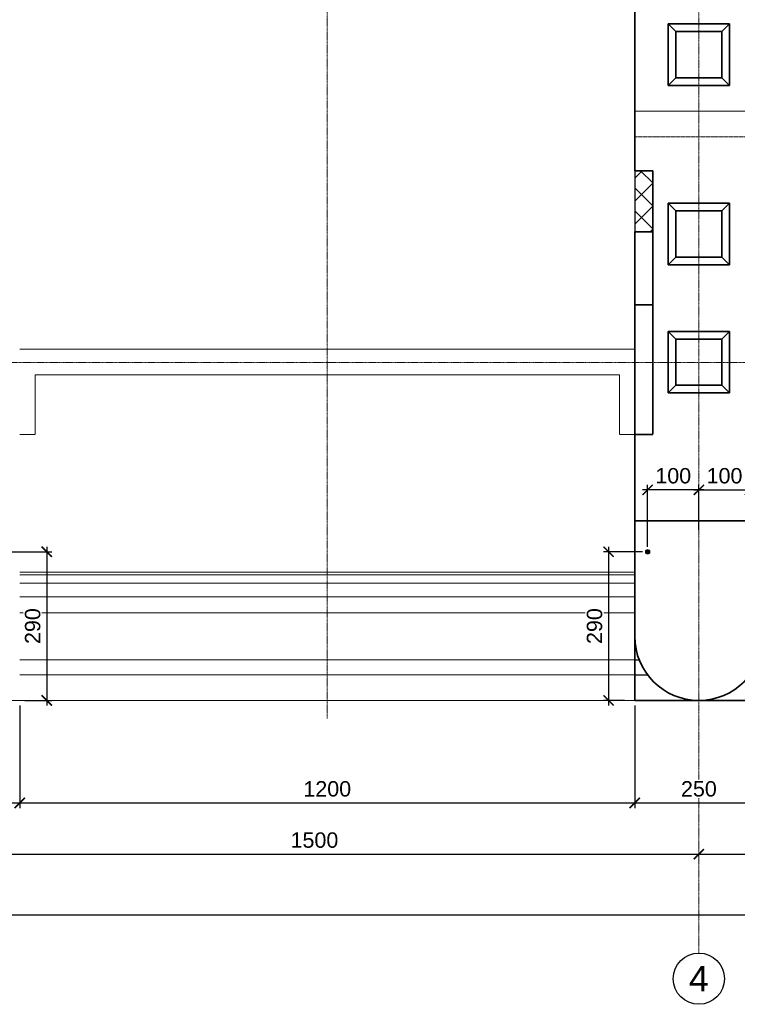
# Model space of a CAD drawing. Header units: millimetres. Extents: x 95890 to 282331, y -102171 to 66892.
# Tile 17 of 20: x 139555 to 153555, y 27175 to 46386. Entities that reach past the tile are written whole.
import ezdxf

# ---------------------------------------------------------------- set-up
doc = ezdxf.new("R2010")
doc.units = ezdxf.units.MM
doc.header["$PDMODE"] = 33
doc.header["$PDSIZE"] = 10
for name, pattern in [('( Hidden )', [0.375, 0.25, -0.125]), ('ACAD_ISO02W100', [15, 12, -3]), ('HIDDEN', [9.525, 6.35, -3.175]), ('осевая', [50.8, 31.75, -6.35, 6.35, -6.35])]:
    doc.linetypes.add(name, pattern=pattern)
for name, color, linetype, lineweight in [('Dim', 7, 'Continuous', 25), ('Бетон', 7, 'Continuous', 50), ('БЕТОН _50', 2, 'Continuous', 50), ('Бетон_25', 2, 'Continuous', 25), ('бетон_35', 2, 'Continuous', 35), ('Блоки', 4, 'ACAD_ISO02W100', 35), ('выданая позиция', 151, '( Hidden )', 20), ('ГТО-2_Размеры', 7, 'Continuous', 15), ('Отдел_Заглавные надписи', 7, 'Continuous', 30)]:
    doc.layers.add(name, color=color, linetype=linetype, lineweight=lineweight)
for name, color, linetype in [('ГП_Штриховки', 7, 'Continuous'), ('Оси', 1, 'осевая'), ('Штриховка', 254, 'Continuous')]:
    doc.layers.add(name, color=color, linetype=linetype)
doc.styles.add('arial', font='arial.ttf')
doc.styles.add('Рогун1', font='arial.ttf')
doc.dimstyles.new('100 мм', dxfattribs={"dimscale": 100, "dimtxt": 3, "dimasz": 2, "dimexe": 1, "dimexo": 1, "dimgap": 1.2, "dimtad": 1, "dimdec": 1, "dimlfac": 0.1, "dimrnd": 0.0001, "dimtxsty": 'Рогун1', "dimblk": 'ARCHTICK', "dimcen": 2.5, "dimdle": 1, "dimaunit": 1, "dimadec": 1, "dimazin": 0, "dimtfac": 1, "dimtdec": 1, "dimtmove": 1, "dimatfit": 3, "dimldrblk": 'ARCHTICK', "dimfxl": 1, "dimtfill": 1, "dimarcsym": 0})

# ---------------------------------------------------------------- blocks, each defined once
blk = doc.blocks.new('_ArchTick')
at = {"color": 0, "linetype": 'ByBlock', "const_width": 0.15}
blk.add_lwpolyline([(-0.5, -0.5), (0.5, 0.5)], dxfattribs=at)
blk = doc.blocks.new('*D47')
at = {"layer": 'Defpoints', "color": 0, "transparency": 16777216}
for p in [(137805, 30104), (152805, 30104), (152805, 30104)]:
    blk.add_point(p, dxfattribs=at)
at = {"layer": 'ГТО-2_Размеры', "color": 0, "lineweight": -2, "transparency": 16777216}
blk.add_line((137705, 30104), (152905, 30104), dxfattribs=at)
at = {"layer": 'ГТО-2_Размеры', "color": 0, "lineweight": -2, "transparency": 16777216, "xscale": 200, "yscale": 200, "zscale": 200, "rotation": 180}
blk.add_blockref('_ArchTick', (137805, 30104), dxfattribs=at)
at = {"layer": 'ГТО-2_Размеры', "color": 0, "lineweight": -2, "transparency": 16777216, "xscale": 200, "yscale": 200, "zscale": 200}
blk.add_blockref('_ArchTick', (152805, 30104), dxfattribs=at)
at = {"layer": 'ГТО-2_Размеры', "color": 0, "transparency": 16777216, "insert": (145305, 30377), "char_height": 300, "attachment_point": 5, "style": 'Рогун1', "bg_fill": 3, "box_fill_scale": 1.1, "bg_fill_color": 256, "bg_fill_true_color": 13158600, "bg_fill_transparency": 0}
blk.add_mtext('1500', dxfattribs=at)
blk = doc.blocks.new('*D48')
at = {"layer": 'Defpoints', "color": 0, "transparency": 16777216}
for p in [(167805, 30538), (152805, 30104), (167805, 30104)]:
    blk.add_point(p, dxfattribs=at)
at = {"layer": 'ГТО-2_Размеры', "color": 0, "lineweight": -2, "transparency": 16777216}
for p, q in [((167805, 30438), (167805, 30004)), ((152705, 30104), (167905, 30104))]:
    blk.add_line(p, q, dxfattribs=at)
at = {"layer": 'ГТО-2_Размеры', "color": 0, "lineweight": -2, "transparency": 16777216, "xscale": 200, "yscale": 200, "zscale": 200, "rotation": 180}
blk.add_blockref('_ArchTick', (152805, 30104), dxfattribs=at)
at = {"layer": 'ГТО-2_Размеры', "color": 0, "lineweight": -2, "transparency": 16777216, "xscale": 200, "yscale": 200, "zscale": 200}
blk.add_blockref('_ArchTick', (167805, 30104), dxfattribs=at)
at = {"layer": 'ГТО-2_Размеры', "color": 0, "transparency": 16777216, "insert": (160305, 30377), "char_height": 300, "attachment_point": 5, "style": 'Рогун1', "bg_fill": 3, "box_fill_scale": 1.1, "bg_fill_color": 256, "bg_fill_true_color": 13158600, "bg_fill_transparency": 0}
blk.add_mtext('1500', dxfattribs=at)
blk = doc.blocks.new('*D49')
at = {"layer": 'Defpoints', "color": 0, "transparency": 16777216}
for p in [(107805, 29340), (167805, 29047), (167805, 28919)]:
    blk.add_point(p, dxfattribs=at)
at = {"layer": 'ГТО-2_Размеры', "color": 0, "lineweight": -2, "transparency": 16777216}
for p, q in [((107805, 29240), (107805, 28819)), ((107705, 28919), (167905, 28919)), ((167805, 28947), (167805, 28819))]:
    blk.add_line(p, q, dxfattribs=at)
at = {"layer": 'ГТО-2_Размеры', "color": 0, "lineweight": -2, "transparency": 16777216, "xscale": 200, "yscale": 200, "zscale": 200, "rotation": 180}
blk.add_blockref('_ArchTick', (107805, 28919), dxfattribs=at)
at = {"layer": 'ГТО-2_Размеры', "color": 0, "lineweight": -2, "transparency": 16777216, "xscale": 200, "yscale": 200, "zscale": 200}
blk.add_blockref('_ArchTick', (167805, 28919), dxfattribs=at)
at = {"layer": 'ГТО-2_Размеры', "color": 0, "transparency": 16777216, "insert": (137805, 29192), "char_height": 300, "attachment_point": 5, "style": 'Рогун1', "bg_fill": 3, "box_fill_scale": 1.1, "bg_fill_color": 256, "bg_fill_true_color": 13158600, "bg_fill_transparency": 0}
blk.add_mtext('6000', dxfattribs=at)
blk = doc.blocks.new('*D55')
at = {"layer": 'Defpoints', "color": 0, "transparency": 16777216}
for p in [(136055, 33104), (139555, 33104), (139555, 31104)]:
    blk.add_point(p, dxfattribs=at)
at = {"layer": 'ГТО-2_Размеры', "color": 0, "lineweight": -2, "transparency": 16777216}
for p, q in [((136055, 33004), (136055, 31004)), ((139555, 33004), (139555, 31004)), ((135955, 31104), (139655, 31104))]:
    blk.add_line(p, q, dxfattribs=at)
at = {"layer": 'ГТО-2_Размеры', "color": 0, "lineweight": -2, "transparency": 16777216, "xscale": 200, "yscale": 200, "zscale": 200, "rotation": 180}
blk.add_blockref('_ArchTick', (136055, 31104), dxfattribs=at)
at = {"layer": 'ГТО-2_Размеры', "color": 0, "lineweight": -2, "transparency": 16777216, "xscale": 200, "yscale": 200, "zscale": 200}
blk.add_blockref('_ArchTick', (139555, 31104), dxfattribs=at)
at = {"layer": 'ГТО-2_Размеры', "color": 0, "transparency": 16777216, "insert": (137805, 31377), "char_height": 300, "attachment_point": 5, "style": 'Рогун1', "bg_fill": 3, "box_fill_scale": 1.1, "bg_fill_color": 256, "bg_fill_true_color": 13158600, "bg_fill_transparency": 0}
blk.add_mtext('350', dxfattribs=at)
blk = doc.blocks.new('*D57')
at = {"layer": 'Defpoints', "color": 0, "transparency": 16777216}
for p in [(139555, 33104), (151555, 33104), (151555, 31104)]:
    blk.add_point(p, dxfattribs=at)
at = {"layer": 'ГТО-2_Размеры', "color": 0, "lineweight": -2, "transparency": 16777216}
for p, q in [((139555, 33004), (139555, 31004)), ((151555, 33004), (151555, 31004)), ((139455, 31104), (151655, 31104))]:
    blk.add_line(p, q, dxfattribs=at)
at = {"layer": 'ГТО-2_Размеры', "color": 0, "lineweight": -2, "transparency": 16777216, "xscale": 200, "yscale": 200, "zscale": 200, "rotation": 180}
blk.add_blockref('_ArchTick', (139555, 31104), dxfattribs=at)
at = {"layer": 'ГТО-2_Размеры', "color": 0, "lineweight": -2, "transparency": 16777216, "xscale": 200, "yscale": 200, "zscale": 200}
blk.add_blockref('_ArchTick', (151555, 31104), dxfattribs=at)
at = {"layer": 'ГТО-2_Размеры', "color": 0, "transparency": 16777216, "insert": (145555, 31377), "char_height": 300, "attachment_point": 5, "style": 'Рогун1', "bg_fill": 3, "box_fill_scale": 1.1, "bg_fill_color": 256, "bg_fill_true_color": 13158600, "bg_fill_transparency": 0}
blk.add_mtext('1200', dxfattribs=at)
blk = doc.blocks.new('*D63')
at = {"layer": 'Defpoints', "color": 0, "transparency": 16777216}
for p in [(151555, 33104), (154055, 33104), (154055, 31104)]:
    blk.add_point(p, dxfattribs=at)
at = {"layer": 'ГТО-2_Размеры', "color": 0, "lineweight": -2, "transparency": 16777216}
for p, q in [((151555, 33004), (151555, 31004)), ((154055, 33004), (154055, 31004)), ((151455, 31104), (154155, 31104))]:
    blk.add_line(p, q, dxfattribs=at)
at = {"layer": 'ГТО-2_Размеры', "color": 0, "lineweight": -2, "transparency": 16777216, "xscale": 200, "yscale": 200, "zscale": 200, "rotation": 180}
blk.add_blockref('_ArchTick', (151555, 31104), dxfattribs=at)
at = {"layer": 'ГТО-2_Размеры', "color": 0, "lineweight": -2, "transparency": 16777216, "xscale": 200, "yscale": 200, "zscale": 200}
blk.add_blockref('_ArchTick', (154055, 31104), dxfattribs=at)
at = {"layer": 'ГТО-2_Размеры', "color": 0, "transparency": 16777216, "insert": (152805, 31377), "char_height": 300, "attachment_point": 5, "style": 'Рогун1', "bg_fill": 3, "box_fill_scale": 1.1, "bg_fill_color": 256, "bg_fill_true_color": 13158600, "bg_fill_transparency": 0}
blk.add_mtext('250', dxfattribs=at)
blk = doc.blocks.new('Гробик')
at = {"layer": 'Блоки', "linetype": 'Continuous', "ltscale": 20}
for points in [[(112968, 50298), (112968, 49098)], [(114168, 50298), (112968, 50298)], [(113118, 50148), (113118, 49248)], [(114018, 50148), (113118, 50148)], [(114018, 49248), (114018, 50148)], [(114168, 49098), (114168, 50298)], [(113118, 49248), (114018, 49248)], [(112968, 49098), (114168, 49098)]]:
    blk.add_lwpolyline(points, dxfattribs=at)
at = {"layer": 'Блоки', "linetype": 'Continuous', "lineweight": 20, "ltscale": 20}
for points in [[(112968, 50298), (113118, 50148)], [(114168, 50298), (114018, 50148)], [(112968, 49098), (113118, 49248)], [(114168, 49098), (114018, 49248)]]:
    blk.add_lwpolyline(points, dxfattribs=at)
blk = doc.blocks.new('*D266')
at = {"layer": 'Defpoints', "color": 0, "transparency": 16777216}
for p in [(139305, 36004), (139555, 33104), (140083, 33104)]:
    blk.add_point(p, dxfattribs=at)
at = {"layer": 'ГТО-2_Размеры', "color": 0, "lineweight": -2, "transparency": 16777216}
for p, q in [((139405, 36004), (140183, 36004)), ((140083, 36104), (140083, 33004)), ((139655, 33104), (140183, 33104))]:
    blk.add_line(p, q, dxfattribs=at)
at = {"layer": 'ГТО-2_Размеры', "color": 0, "lineweight": -2, "transparency": 16777216, "xscale": 200, "yscale": 200, "zscale": 200}
for p, rotation in [((140083, 36004), 90), ((140083, 33104), 270)]:
    blk.add_blockref('_ArchTick', p, dxfattribs=dict(at, rotation=rotation))
at = {"layer": 'ГТО-2_Размеры', "color": 0, "transparency": 16777216, "insert": (139809, 34554), "char_height": 300, "attachment_point": 5, "rotation": 90, "style": 'Рогун1', "bg_fill": 3, "box_fill_scale": 1.1, "bg_fill_color": 256, "bg_fill_true_color": 13158600, "bg_fill_transparency": 0}
blk.add_mtext('290', dxfattribs=at)
blk = doc.blocks.new('*D267')
at = {"layer": 'Defpoints', "color": 0, "transparency": 16777216}
for p in [(151805, 36004), (151043, 33104), (151455, 33104)]:
    blk.add_point(p, dxfattribs=at)
at = {"layer": 'ГТО-2_Размеры', "color": 0, "lineweight": -2, "transparency": 16777216}
for p, q in [((151705, 36004), (150943, 36004)), ((151043, 36104), (151043, 33004)), ((151355, 33104), (150943, 33104))]:
    blk.add_line(p, q, dxfattribs=at)
at = {"layer": 'ГТО-2_Размеры', "color": 0, "lineweight": -2, "transparency": 16777216, "xscale": 200, "yscale": 200, "zscale": 200}
for p, rotation in [((151043, 36004), 90), ((151043, 33104), 270)]:
    blk.add_blockref('_ArchTick', p, dxfattribs=dict(at, rotation=rotation))
at = {"layer": 'ГТО-2_Размеры', "color": 0, "transparency": 16777216, "insert": (150770, 34554), "char_height": 300, "attachment_point": 5, "rotation": 90, "style": 'Рогун1', "bg_fill": 3, "box_fill_scale": 1.1, "bg_fill_color": 256, "bg_fill_true_color": 13158600, "bg_fill_transparency": 0}
blk.add_mtext('290', dxfattribs=at)
blk = doc.blocks.new('*D269')
at = {"layer": 'Defpoints', "color": 0, "transparency": 16777216}
for p in [(153805, 37212), (152805, 36914), (153805, 36004)]:
    blk.add_point(p, dxfattribs=at)
at = {"layer": 'ГТО-2_Размеры', "color": 0, "lineweight": -2, "transparency": 16777216}
for p, q in [((152805, 37014), (152805, 37312)), ((153805, 36104), (153805, 37312)), ((152705, 37212), (153905, 37212))]:
    blk.add_line(p, q, dxfattribs=at)
at = {"layer": 'ГТО-2_Размеры', "color": 0, "transparency": 16777216, "insert": (153305, 37486), "char_height": 300, "attachment_point": 5, "style": 'Рогун1', "bg_fill": 3, "box_fill_scale": 1.1, "bg_fill_color": 256, "bg_fill_true_color": 13158600, "bg_fill_transparency": 0}
blk.add_mtext('100', dxfattribs=at)
at = {"layer": 'ГТО-2_Размеры', "color": 0, "lineweight": -2, "transparency": 16777216, "xscale": 200, "yscale": 200, "zscale": 200, "rotation": 180}
blk.add_blockref('_ArchTick', (152805, 37212), dxfattribs=at)
at = {"layer": 'ГТО-2_Размеры', "color": 0, "lineweight": -2, "transparency": 16777216, "xscale": 200, "yscale": 200, "zscale": 200}
blk.add_blockref('_ArchTick', (153805, 37212), dxfattribs=at)
blk = doc.blocks.new('*D270')
at = {"layer": 'Defpoints', "color": 0, "transparency": 16777216}
for p in [(151805, 37212), (152805, 36330), (151805, 36004)]:
    blk.add_point(p, dxfattribs=at)
at = {"layer": 'ГТО-2_Размеры', "color": 0, "lineweight": -2, "transparency": 16777216}
for p, q in [((151805, 36104), (151805, 37312)), ((152805, 36430), (152805, 37312)), ((152905, 37212), (151705, 37212))]:
    blk.add_line(p, q, dxfattribs=at)
at = {"layer": 'ГТО-2_Размеры', "color": 0, "transparency": 16777216, "insert": (152305, 37486), "char_height": 300, "attachment_point": 5, "style": 'Рогун1', "bg_fill": 3, "box_fill_scale": 1.1, "bg_fill_color": 256, "bg_fill_true_color": 13158600, "bg_fill_transparency": 0}
blk.add_mtext('100', dxfattribs=at)
at = {"layer": 'ГТО-2_Размеры', "color": 0, "lineweight": -2, "transparency": 16777216, "xscale": 200, "yscale": 200, "zscale": 200, "rotation": 180}
blk.add_blockref('_ArchTick', (151805, 37212), dxfattribs=at)
at = {"layer": 'ГТО-2_Размеры', "color": 0, "lineweight": -2, "transparency": 16777216, "xscale": 200, "yscale": 200, "zscale": 200}
blk.add_blockref('_ArchTick', (152805, 37212), dxfattribs=at)

msp = doc.modelspace()

# ---------------------------------------------------------------- hatches: boundary and pattern name
at = {"layer": 'ГП_Штриховки', "true_color": 0x000000, "transparency": 33554610}
h = msp.add_hatch(color=18, dxfattribs=at)
h.dxf.hatch_style = 1
h.paths.add_polyline_path([(151849.1590469, 36003.6211004, 1), (151761.1590469, 36003.6211004, 1)])
at = {"layer": 'Штриховка'}
h = msp.add_hatch(dxfattribs=at)
h.set_pattern_fill('ANSI37', color=256, scale=100)
h.set_pattern_definition([(45, (30000, -5069), (-224.5064, 224.5064), []), (135, (30000, -5069), (-224.5064, -224.5064), [])])
h.paths.add_polyline_path([(151904.6151051, 42246.6211), (151904.6151051, 42246.6592065), (151554.6156899, 42246.5829935), (151554.6156899, 42246.6211)])
h.paths.add_polyline_path([(151904.6151051, 42246.6592065), (151554.6156899, 42246.5829935), (151554.6156899, 42246.5829935)], flags=17)
h.paths.add_polyline_path([(151904.6151051, 42246.6592065), (151904.6151051, 43439.6211), (151554.6156899, 43439.6211), (151554.6156899, 42246.5829935)])

# ---------------------------------------------------------------- linework, layer by layer
at = {"lineweight": 20}
msp.add_circle((151805.1590469, 36003.6211004), 44, dxfattribs=at)
msp.add_circle((151805.1590469, 36003.6211004), 44, dxfattribs=at)
msp.add_circle((152804.6165757, 27674.5285086), 500)
at = {"layer": 'Dim', "color": 2}
msp.add_lwpolyline([(151554.6148663, 43439.6211), (151554.6148663, 42246.6211)], dxfattribs=at)
at = {"layer": 'Бетон', "color": 2, "lineweight": 35}
for points in [[(151554.6154511, 43439.6211), (151554.6154511, 46958.6221082)], [(151904.6173671, 43439.6211), (151554.6154511, 43439.6211)], [(151904.6173671, 42246.6211), (151904.6173671, 43439.6211)], [(151554.6154511, 40243.6211), (151554.6154511, 42246.6211)], [(151904.6173671, 42246.6211), (151554.6154511, 42246.6211)], [(151554.6157512, 34354.4866751), (151554.6154511, 40243.6211)]]:
    msp.add_lwpolyline(points, dxfattribs=at)
at = {"layer": 'БЕТОН _50', "lineweight": 35, "ltscale": 0.5}
msp.add_lwpolyline([(154053.8023085, 36605.0960504), (151553.8023085, 36605.0960504)], dxfattribs=at)
at = {"layer": 'Бетон_25', "color": 2, "linetype": 'ByBlock', "ltscale": 0.1}
for points in [[(151556.2428253, 33896.4516403), (151642.8443199, 33896.4516403)], [(151556.2428253, 33603.6210889), (151806.2428348, 33603.6210889)]]:
    msp.add_lwpolyline(points, dxfattribs=at)
at = {"layer": 'бетон_35', "linetype": 'HIDDEN', "ltscale": 0.5}
for points in [[(151904.6167793, 40824.2599819), (151904.6167793, 42246.6211)], [(151554.6167793, 40824.2599819), (151904.6167793, 40824.2599819), (151904.616567, 38293.2747462), (151554.6167793, 38293.2747462)]]:
    msp.add_lwpolyline(points, dxfattribs=at)
at = {"layer": 'Блоки', "lineweight": 15, "ltscale": 0.5}
msp.add_lwpolyline([(154054.6154511, 44103.6211), (151554.6154511, 44103.6211)], dxfattribs=at)
at = {"layer": 'выданая позиция', "linetype": 'HIDDEN', "ltscale": 0.5}
for p, q in [((139854.6156523, 39459.1832165), (139854.6156523, 38293.2747462)), ((151254.6163547, 39459.1832165), (151254.6163547, 38293.2747462)), ((151555.1601584, 35603.6210889), (139555.1601583, 35603.6210889))]:
    msp.add_line(p, q, dxfattribs=at)
for points in [[(154054.6157242, 44603.6211), (151554.6157242, 44603.6211)], [(151554.6152278, 39959.0517539), (139554.6152277, 39959.0517539)], [(139854.6156523, 39459.1832165), (151254.6148032, 39459.1832165)], [(139554.6152277, 38293.2747462), (139854.6156523, 38293.2747462)], [(151554.6167793, 38293.2747462), (151254.6163547, 38293.2747462)], [(139555.1601583, 35556.0490359), (151555.1601584, 35556.0490359)], [(139555.1601583, 35389.7290359), (151555.1601584, 35389.7290359)], [(139555.1601583, 35128.3690359), (151555.1601584, 35128.3690359)], [(139555.1601583, 34811.5690359), (151555.1601584, 34811.5690359)], [(139555.1601583, 33896.4516403), (151555.1601584, 33896.4516403)], [(139555.1601583, 33603.6210889), (151555.1601584, 33603.6210889)], [(108304.616576, 33103.6211), (166054.6149602, 33103.6211)]]:
    msp.add_lwpolyline(points, dxfattribs=at)
at = {"layer": 'Оси', "linetype": 'осевая', "lineweight": 15, "ltscale": 0.5}
msp.add_line((99836.9762644, 39699.6020308), (168458.6323831, 39699.6020308), dxfattribs=at)
for points in [[(152804.6154493, 64275.1011663), (152804.6163566, 33103.6211001)], [(152804.6165759, 33103.6211001), (152804.6165757, 28174.5285086)]]:
    msp.add_lwpolyline(points, dxfattribs=at)

# ---------------------------------------------------------------- block references
at = {"layer": 'Dim', "lineweight": 30, "xscale": -1, "rotation": 180}
for p in [(39235.0876409, 95401.8282992), (39236.7317617, 91901.6781031), (39236.7317617, 89401.6781031)]:
    msp.add_blockref('Гробик', p, dxfattribs=at)

# ---------------------------------------------------------------- texts
at = {"layer": 'Отдел_Заглавные надписи', "insert": (152804.6165757, 27674.5285086), "char_height": 500, "width": 487.007697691, "attachment_point": 5, "style": 'arial'}
msp.add_mtext('4', dxfattribs=at)

# ---------------------------------------------------------------- next in the draw order: dimensions: what is measured, and where the dimension line sits
at = {"layer": 'ГТО-2_Размеры'}
dim = msp.add_linear_dim(base=(153804.6163517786, 37212.3452561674), p1=(152804.6163465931, 36913.5051536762), p2=(153804.6163517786, 36003.6221086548), dimstyle='100 мм', override={"dimtxt": 3, "dimdec": 6}, dxfattribs=at)
dim.commit()
dim.dimension.update_dxf_attribs({"geometry": '*D269', "text_midpoint": (153304.6163491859, 37212.3452561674), "dimtype": 160})
for base, p1, p2, picture, middle in [((151554.6165758, 31103.6211), (139554.6165755, 33103.6211), (151554.6165758, 33103.6211), '*D57', (145554.6165757, 31376.7929963)), ((152804.6165813, 30103.6211), (137804.6165177, 30103.6211), (152804.6165813, 30103.6211), '*D47', (145304.6165495, 30376.7929963))]:
    dim = msp.add_linear_dim(base=base, p1=p1, p2=p2, dimstyle='100 мм', dxfattribs=at)
    dim.commit()
    dim.dimension.update_dxf_attribs({"geometry": picture, "text_midpoint": middle})
dim = msp.add_linear_dim(base=(167804.6165757, 28918.8272288), p1=(107804.6165757, 29339.8136413), p2=(167804.6165757, 29046.8444776), dimstyle='100 мм', dxfattribs=at)
dim.commit()
dim.dimension.update_dxf_attribs({"geometry": '*D49', "text_midpoint": (137804.6165757, 28918.8272288), "dimtype": 160})

# ---------------------------------------------------------------- next in the draw order: linework, layer by layer
at = {"layer": 'Бетон', "color": 2, "lineweight": 35}
msp.add_arc((152804.6154522, 34353.6221083), 1250, 180, 0, dxfattribs=at)
at = {"layer": 'бетон_35', "ltscale": 0.1}
msp.add_lwpolyline([(151554.072993, 34353.6210994), (151554.072993, 33103.6211), (154054.6165758, 33103.6211)], dxfattribs=at)
at = {"layer": 'Оси', "linetype": 'осевая', "lineweight": 15, "ltscale": 0.5}
msp.add_lwpolyline([(145554.6165757, 32750.7856543), (145554.6165757, 59145.9232588)], dxfattribs=at)

# ---------------------------------------------------------------- next in the draw order: dimensions: what is measured, and where the dimension line sits
at = {"layer": 'ГТО-2_Размеры'}
dim = msp.add_linear_dim(base=(139554.6165755, 31103.6211), p1=(136054.616576, 33103.6211), p2=(139554.6165755, 33103.6211), dimstyle='100 мм', dxfattribs=at)
dim.commit()
dim.dimension.update_dxf_attribs({"geometry": '*D55', "text_midpoint": (137804.6165757, 31103.6211), "dimtype": 160})
dim = msp.add_linear_dim(base=(167804.6165813, 30103.6211), p1=(152804.6165813, 30103.6211), p2=(167804.6165813, 30537.7204715), dimstyle='100 мм', dxfattribs=at)
dim.commit()
dim.dimension.update_dxf_attribs({"geometry": '*D48', "text_midpoint": (160304.6165813, 30376.7929963)})

# ---------------------------------------------------------------- next in the draw order: dimensions: what is measured, and where the dimension line sits
dim = msp.add_linear_dim(base=(140082.5753065, 33103.6221079), p1=(139304.6163564, 36003.6221083), p2=(139554.6163564, 33103.6221079), angle=90, dimstyle='100 мм', override={"dimtxt": 3, "dimdec": 6, "dimtfill": 1}, dxfattribs=at)
dim.commit()
dim.dimension.update_dxf_attribs({"geometry": '*D266', "text_midpoint": (139809.4034102, 34553.6221081)})
dim = msp.add_linear_dim(base=(154054.6165758, 31103.6211), p1=(151554.6143264, 33103.6211), p2=(154054.6165758, 33103.6211), dimstyle='100 мм', dxfattribs=at)
dim.commit()
dim.dimension.update_dxf_attribs({"geometry": '*D63', "text_midpoint": (152804.6165813, 31103.6211), "dimtype": 160})

# ---------------------------------------------------------------- next in the draw order: dimensions: what is measured, and where the dimension line sits
dim = msp.add_linear_dim(base=(151042.9406659, 33103.6221083), p1=(151804.6163518, 36003.6221086), p2=(151454.6163518, 33103.6221083), angle=90, dimstyle='100 мм', override={"dimtxt": 3, "dimdec": 6, "dimtfill": 1}, dxfattribs=at)
dim.commit()
dim.dimension.update_dxf_attribs({"geometry": '*D267', "text_midpoint": (150769.7687695, 34553.6221085)})

# ---------------------------------------------------------------- next in the draw order: dimensions: what is measured, and where the dimension line sits
dim = msp.add_linear_dim(base=(151804.6163517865, 37212.3452561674), p1=(152804.6163566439, 36329.8543891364), p2=(151804.6163517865, 36003.6221086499), angle=180, dimstyle='100 мм', override={"dimtxt": 3, "dimdec": 6}, dxfattribs=at)
dim.commit()
dim.dimension.update_dxf_attribs({"geometry": '*D270', "text_midpoint": (152304.6163491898, 37212.3452561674), "dimtype": 160})

doc.saveas('drawing.dxf')
